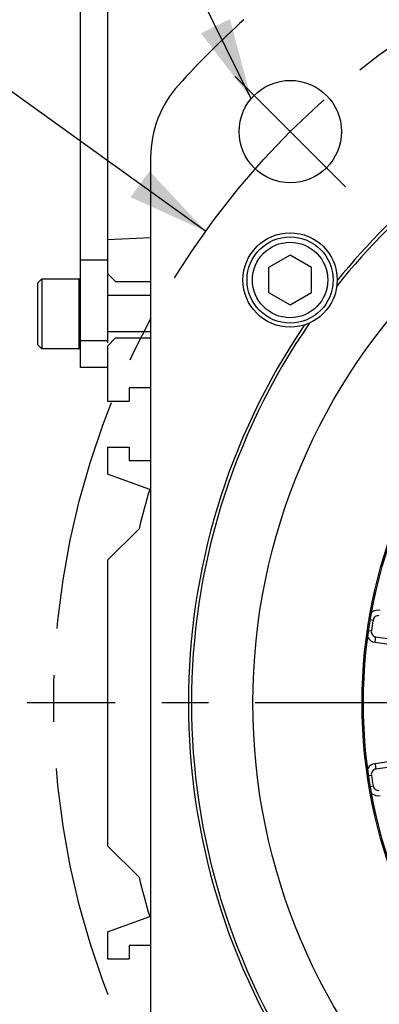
# Model space of a CAD drawing. Header units: millimetres. Extents: x 0 to 868, y 0 to 297.
# Tile 39 of 52: x 291 to 305, y 162 to 198. Entities that reach past the tile are written whole.
import ezdxf
from ezdxf.enums import TextEntityAlignment as Align

# ---------------------------------------------------------------- set-up
doc = ezdxf.new("R2010")
doc.units = ezdxf.units.MM
doc.header["$LTSCALE"] = 23.1
doc.linetypes.add('CENTER', pattern=[0.6, 0.375, -0.075, 0.075, -0.075])
doc.layers.get('0').update_dxf_attribs({"linetype": 'CONTINUOUS'})
for name, color, linetype in [('AXIS', 7, 'CONTINUOUS'), ('COMPONENTS', 7, 'CONTINUOUS'), ('DETAIL', 7, 'CONTINUOUS'), ('DIMENSION', 7, 'CONTINUOUS')]:
    doc.layers.add(name, color=color, linetype=linetype)
doc.styles.get("Standard").update_dxf_attribs({"font": 'arial.ttf'})
doc.styles.add('TEXTSTYLE_4', font='gdt')
doc.dimstyles.new('DIMSTYLE_2', dxfattribs={"dimtxt": 3, "dimasz": 3, "dimexe": 0.18, "dimexo": 0.0625, "dimgap": 0.09, "dimtad": 1, "dimtih": 1, "dimtoh": 1, "dimlfac": 5, "dimdsep": 46, "dimtxsty": 'Standard', "dimblk": '_FILLED', "dimblk1": '_FILLED', "dimblk2": '_FILLED', "dimcen": 0.09, "dimadec": 0, "dimazin": 0, "dimtol": 1, "dimtp": 0.2, "dimtm": 0.2, "dimtfac": 1, "dimtofl": 0, "dimtmove": 0, "dimatfit": 3, "dimldrblk": '_FILLED', "dimfxl": 1, "dimtolj": 1, "dimarcsym": 0})
doc.dimstyles.get("Standard").update_dxf_attribs({"dimtxt": 3, "dimasz": 3, "dimexe": 0.18, "dimexo": 0.0625, "dimgap": 0.09, "dimtad": 1, "dimdec": 3, "dimdsep": 46, "dimtxsty": 'Standard', "dimblk": '_FILLED', "dimblk1": '_FILLED', "dimblk2": '_FILLED', "dimcen": 0.09, "dimadec": 0, "dimazin": 0, "dimtol": 1, "dimtp": 0.001, "dimtm": 0.001, "dimtfac": 1, "dimtdec": 3, "dimtofl": 0, "dimtmove": 0, "dimatfit": 3, "dimldrblk": '_FILLED', "dimfxl": 1, "dimtolj": 1, "dimarcsym": 0})

# ---------------------------------------------------------------- blocks, each defined once
blk = doc.blocks.new('_FILLED')
at = {"color": 0, "linetype": 'ByBlock'}
blk.add_solid([(0, 0), (-1, 0.2), (-1, -0.2)], dxfattribs=at)
blk = doc.blocks.new('*D3')
at = {"layer": 'DIMENSION', "color": 2, "linetype": 'Continuous', "transparency": 16777216}
for p, q in [((286.305, 197.827), (259.991, 197.827)), ((288.305, 197.827), (286.305, 197.827)), ((298.372, 190.588), (288.305, 197.827))]:
    blk.add_line(p, q, dxfattribs=at)
at = {"layer": 'DIMENSION', "color": 2, "linetype": 'Continuous', "transparency": 16777216, "xscale": 3, "yscale": 3, "zscale": 3, "rotation": 324.2840328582}
blk.add_blockref('_FILLED', (298.372, 190.588), dxfattribs=at)
at = {"layer": 'DIMENSION', "color": 2, "linetype": 'Continuous', "transparency": 16777216, "style": 'TEXTSTYLE_4'}
for s, p in [('`', (277.483, 198.577)), ('n', (266.991, 198.577))]:
    blk.add_text(s, height=3, dxfattribs=at).set_placement(p, align=Align.RIGHT)
at = {"layer": 'DIMENSION', "color": 2, "linetype": 'Continuous', "transparency": 16777216}
for s, p in [('300', (273.983, 198.577)), ('0.2', (283.305, 198.577))]:
    blk.add_text(s, height=3, dxfattribs=at).set_placement(p, align=Align.RIGHT)
blk = doc.blocks.new('*D4')
at = {"layer": 'DIMENSION', "color": 2, "linetype": 'Continuous', "transparency": 16777216}
for p, q in [((286.305, 197.827), (259.991, 197.827)), ((288.305, 197.827), (286.305, 197.827)), ((298.372, 190.588), (288.305, 197.827))]:
    blk.add_line(p, q, dxfattribs=at)
at = {"layer": 'DIMENSION', "color": 2, "linetype": 'Continuous', "transparency": 16777216, "xscale": 3, "yscale": 3, "zscale": 3, "rotation": 324.2840328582}
blk.add_blockref('_FILLED', (298.372, 190.588), dxfattribs=at)
at = {"layer": 'DIMENSION', "color": 2, "linetype": 'Continuous', "transparency": 16777216, "style": 'TEXTSTYLE_4'}
for s, p in [('`', (277.483, 198.577)), ('n', (266.991, 198.577))]:
    blk.add_text(s, height=3, dxfattribs=at).set_placement(p, align=Align.RIGHT)
at = {"layer": 'DIMENSION', "color": 2, "linetype": 'Continuous', "transparency": 16777216}
for s, p in [('300', (273.983, 198.577)), ('0.2', (283.305, 198.577))]:
    blk.add_text(s, height=3, dxfattribs=at).set_placement(p, align=Align.RIGHT)

msp = doc.modelspace()

# ---------------------------------------------------------------- linework, layer by layer
at = {"layer": 'AXIS', "color": 2, "linetype": 'CENTER'}
for p, q in [((301.51689, 194.28809), (299.46628, 196.3387)), ((301.51689, 194.28809), (303.5675, 192.23748)), ((322.73009, 173.07489), (291.74775, 173.07489))]:
    msp.add_line(p, q, dxfattribs=at)
msp.add_circle((322.73009, 173.07489), 30, dxfattribs=at)
at = {"layer": 'COMPONENTS', "color": 7, "linetype": 'Continuous'}
for p, q in [((293.73009, 185.52489), (293.73009, 205.52489)), ((294.73009, 205.52489), (294.73009, 186.44948)), ((296.33009, 193.33026), (296.33009, 152.81952)), ((296.33009, 190.34475), (294.73009, 190.27489)), ((293.73009, 189.52489), (294.73009, 189.52489)), ((301.50827, 189.70197), (300.70827, 189.24009)), ((302.30827, 189.24009), (301.50827, 189.70197)), ((294.73009, 189.02489), (295.03009, 188.72489)), ((300.70827, 189.24009), (300.70827, 188.31633)), ((302.30827, 188.31633), (302.30827, 189.24009)), ((292.29009, 188.82489), (292.13009, 188.66489)), ((292.13009, 188.66489), (292.13009, 186.38489)), ((292.29009, 188.82489), (292.29009, 186.22489)), ((292.29009, 188.82489), (293.66309, 188.82489)), ((295.03009, 188.72489), (296.33009, 188.72489)), ((300.70827, 188.31633), (301.50827, 187.85445)), ((301.50827, 187.85445), (302.30827, 188.31633)), ((296.33009, 188.19989), (294.73009, 188.19989)), ((296.33009, 186.84989), (294.73009, 186.84989)), ((295.03009, 186.62489), (294.73009, 186.32489)), ((295.03009, 186.62489), (296.33009, 186.62489)), ((292.29009, 186.22489), (292.13009, 186.38489)), ((293.66309, 186.22489), (292.29009, 186.22489)), ((294.73009, 186.32489), (294.73009, 184.27489)), ((294.73009, 185.52489), (293.73009, 185.52489)), ((295.53009, 184.77489), (295.53009, 184.27489)), ((296.33009, 184.77489), (295.53009, 184.77489)), ((294.73009, 184.27489), (295.53009, 184.27489)), ((294.73009, 182.57489), (294.73009, 181.57489)), ((294.73009, 182.57489), (295.53009, 182.57489)), ((295.53009, 182.57489), (295.53009, 182.07489)), ((295.53009, 182.07489), (296.33009, 182.07489)), ((296.29407, 181.00565), (294.73009, 181.57489)), ((294.73009, 178.37489), (295.89886, 179.54366)), ((294.73009, 178.37489), (294.73009, 167.77489)), ((304.69613, 175.5262), (309.59065, 174.83832)), ((309.59065, 171.31146), (304.69613, 170.62357)), ((295.89886, 166.60612), (294.73009, 167.77489)), ((294.73009, 164.57489), (296.29407, 165.14413)), ((294.73009, 164.57489), (294.73009, 163.57489)), ((295.53009, 164.07489), (295.53009, 163.57489)), ((296.33009, 164.07489), (295.53009, 164.07489)), ((294.73009, 163.57489), (295.53009, 163.57489))]:
    msp.add_line(p, q, dxfattribs=at)
at = {"layer": 'COMPONENTS', "color": 9, "linetype": 'Continuous'}
for p, q in [((293.66309, 188.82489), (293.66309, 186.22489)), ((294.73009, 186.52489), (293.73009, 186.52489)), ((304.49077, 176.16958), (304.58936, 176.15285)), ((304.42716, 175.76793), (304.52609, 175.75337)), ((304.66829, 175.32815), (304.69613, 175.5262)), ((304.66829, 175.32815), (308.06338, 174.851)), ((308.06338, 171.29878), (304.66829, 170.82163)), ((304.66829, 170.82163), (304.69613, 170.62357)), ((304.42716, 170.38185), (304.52609, 170.39641)), ((304.49077, 169.9802), (304.58936, 169.99693))]:
    msp.add_line(p, q, dxfattribs=at)
at = {"layer": 'COMPONENTS', "color": 7, "linetype": 'Continuous'}
for centre, radius in [((301.51689, 194.28809), 1.9), ((322.73009, 173.07489), 22.6), ((322.73009, 173.07489), 18.55), ((322.73009, 173.07489), 18.5), ((301.50827, 188.77821), 1.75), ((301.50827, 188.77821), 1.6), ((301.50827, 188.77821), 1.4)]:
    msp.add_circle(centre, radius, dxfattribs=at)
for centre, radius, start, end in [((322.73009, 173.07489), 34.2, 132.121702, 137.878298), ((300.33009, 193.33026), 4, 137.878298, 180), ((322.73009, 173.07489), 24.88452, 128.456372, 141.543624), ((322.73009, 173.07489), 25, 128.84191, 141.15809), ((293.66309, 188.75789), 0.067, 0, 90), ((322.73009, 173.07489), 24.88452, 145.456373, 214.543627), ((322.73009, 173.07489), 25, 145.84191, 214.15809), ((293.66309, 186.29189), 0.067, 270, 360), ((322.73009, 173.07489), 27.6, 163.300852, 166.445179), ((304.78654, 176.11939), 0.2, 80, 170.370267), ((322.73009, 173.07489), 18.4, 170.370267, 171.629733), ((304.72396, 175.72426), 0.2, 171.629733, 262), ((304.72396, 170.42552), 0.2, 98, 188.370267), ((322.73009, 173.07489), 18.4, 188.370267, 189.629733), ((304.78654, 170.03039), 0.2, 189.629733, 280), ((322.73009, 173.07489), 27.6, 193.554821, 196.699148)]:
    msp.add_arc(centre, radius, start, end, dxfattribs=at)
at = {"layer": 'COMPONENTS', "color": 9, "linetype": 'Continuous'}
for centre, start, end in [((304.78654, 176.11939), 80, 128.545887), ((304.72396, 175.72426), 213.454113, 262), ((304.72396, 170.42552), 98, 146.545887), ((304.78654, 170.03039), 231.454113, 280)]:
    msp.add_arc(centre, 0.4, start, end, dxfattribs=at)

# ---------------------------------------------------------------- dimensions: what is measured, and where the dimension line sits
at = {"layer": 'DIMENSION', "color": 2, "linetype": 'Continuous'}
for picture in ['*D3', '*D4']:
    dim = msp.add_diameter_dim_2p(p1=(298.37247, 190.58791), p2=(347.08772, 155.56186), dimstyle='DIMSTYLE_2', dxfattribs=at)
    dim.commit()
    dim.dimension.update_dxf_attribs({"geometry": picture, "text_midpoint": (268.23689, 200.07657), "dimtype": 163})

# ---------------------------------------------------------------- leaders
at = {"layer": 'DETAIL', "color": 2, "linetype": 'Continuous', "annotation_type": 0, "has_hookline": 1, "hookline_direction": 1, "text_width": 26.435}
msp.add_leader([(300.0618, 195.50961), (293.31767, 209.19991), (291.40767, 210.69991), (288.40767, 210.69991)], dimstyle='Standard', override={"dimtad": 0}, dxfattribs=at)

doc.saveas('drawing.dxf')
